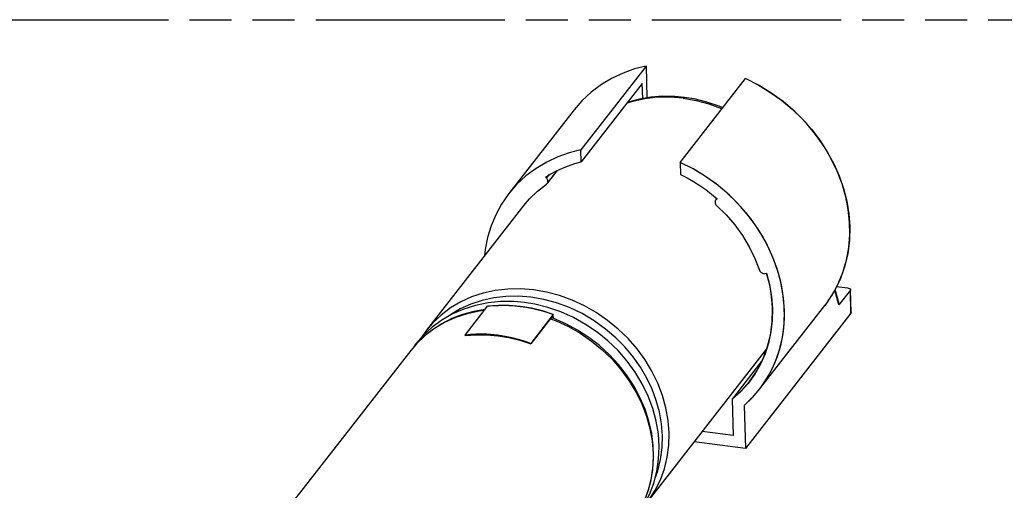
# Model space of a CAD drawing. Header units: millimetres. Extents: x 0 to 210, y 0 to 297.
# Tile 5 of 7: x 82 to 128, y 236 to 257. Entities that reach past the tile are written whole.
import ezdxf

# ---------------------------------------------------------------- set-up
doc = ezdxf.new("R2010")
doc.units = ezdxf.units.MM
doc.header["$LTSCALE"] = 19.36
doc.linetypes.add('PHANTOM', pattern=[0.8, 0.45, -0.05, 0.1, -0.05, 0.1, -0.05])
doc.layers.get('0').update_dxf_attribs({"linetype": 'CONTINUOUS'})
doc.layers.add('DEFAULT_3', color=7, linetype='PHANTOM')

msp = doc.modelspace()

# ---------------------------------------------------------------- linework, layer by layer
at = {"color": 6, "linetype": 'Continuous'}
for p, q in [((111.29111, 255.199251), (108.282348, 251.344515)), ((111.29111, 255.199251), (111.330447, 253.730667)), ((112.866972, 250.765772), (115.875734, 254.620508)), ((111.117989, 254.401054), (108.297275, 250.787239)), ((111.136839, 253.697342), (111.117989, 254.401054)), ((107.979925, 253.185242), (104.971163, 249.330507)), ((108.297275, 250.787239), (108.282348, 251.344515)), ((106.740384, 249.800171), (107.205618, 250.396215)), ((112.866972, 250.765772), (112.881899, 250.208495)), ((106.657256, 250.091185), (106.908648, 250.242321)), ((106.711014, 250.035991), (106.657256, 250.091185)), ((114.30924, 249.308102), (114.570462, 249.092255)), ((114.519306, 249.050306), (114.496887, 249.027324)), ((114.556216, 249.103374), (114.516503, 249.052494)), ((114.570462, 249.092255), (114.519306, 249.050306)), ((116.76518, 245.653616), (116.841437, 245.670834)), ((120.184609, 244.250309), (120.000235, 244.918696)), ((120.064523, 245.049367), (120.575174, 244.984905)), ((120.699465, 244.877953), (120.172712, 244.203093)), ((120.738278, 243.861119), (120.711033, 244.878263)), ((102.953144, 242.819386), (103.990648, 244.148605)), ((116.511834, 240.322592), (119.520596, 244.177328)), ((107.016803, 243.766596), (105.979299, 242.437377)), ((107.001839, 243.724317), (105.979897, 242.415036)), ((107.005423, 243.590512), (107.001839, 243.724317)), ((107.021666, 243.585047), (107.016803, 243.766596)), ((120.727485, 243.831888), (115.864184, 237.601173)), ((102.953743, 242.797045), (102.953144, 242.819386)), ((102.953743, 242.797045), (102.964352, 242.810638)), ((105.979897, 242.415036), (105.979299, 242.437377)), ((116.694985, 241.98745), (116.772305, 241.977689)), ((116.627823, 241.628215), (115.256732, 239.871615)), ((115.256732, 239.871615), (115.301684, 238.193444)), ((115.811079, 239.58376), (115.864184, 237.601173)), ((115.301684, 238.193444), (113.874271, 238.373635)), ((115.864184, 237.601173), (113.503899, 237.899125))]:
    msp.add_line(p, q, dxfattribs=at)
at = {"color": 9, "linetype": 'Continuous'}
for p, q in [((107.192208, 250.390083), (106.735025, 249.804354)), ((106.711014, 250.035991), (106.839714, 250.200877)), ((114.55902, 249.101186), (114.519306, 249.050306)), ((120.172712, 244.203093), (119.984267, 244.88624)), ((120.727485, 243.831888), (120.699465, 244.877953))]:
    msp.add_line(p, q, dxfattribs=at)
at = {"color": 7, "linetype": 'Continuous'}
for p, q in [((105.664865, 248.789048), (101.181746, 243.045393)), ((107.036311, 243.580119), (106.919868, 243.619299)), ((101.181766, 243.045377), (100.94919, 242.713857)), ((111.335235, 235.120714), (116.845845, 242.180727)), ((100.451888, 242.110307), (93.556091, 233.275631))]:
    msp.add_line(p, q, dxfattribs=at)
at = {"color": 2, "linetype": 'Continuous'}
for p, q in [((120.630191, 248.39157), (120.672588, 247.80744)), ((120.671266, 247.431175), (120.664629, 248.011644)), ((116.841437, 245.670834), (116.980974, 245.138589)), ((116.980974, 245.138589), (117.071418, 244.598711)), ((117.035553, 244.84657), (116.983419, 245.122107)), ((117.074965, 244.570993), (117.035553, 244.84657)), ((117.071418, 244.598711), (117.113343, 244.045785)), ((119.958785, 244.834447), (119.633101, 244.326847)), ((104.486389, 244.186216), (103.990648, 244.148605)), ((105.244248, 244.166088), (105.498867, 244.138993)), ((117.099183, 243.412143), (117.115336, 244.021944)), ((117.113343, 244.045785), (117.105027, 243.496054)), ((117.662505, 243.576439), (117.655867, 244.156908)), ((119.519362, 244.178373), (119.542656, 244.205889)), ((119.633101, 244.326847), (119.520596, 244.177328)), ((107.016803, 243.766596), (106.516526, 243.929787)), ((117.648477, 243.318396), (117.663827, 243.952704)), ((117.018001, 242.816809), (117.099183, 243.412143)), ((117.105027, 243.496054), (117.044472, 242.964738)), ((103.448885, 242.856997), (102.953144, 242.819386)), ((102.953743, 242.797045), (103.448584, 242.835)), ((105.478387, 242.600776), (104.973289, 242.724636)), ((116.872621, 242.242032), (117.018001, 242.816809)), ((117.044472, 242.964738), (116.933077, 242.449492)), ((105.478806, 242.578867), (105.979897, 242.415036)), ((105.979299, 242.437377), (105.479022, 242.600568)), ((116.664529, 241.69369), (116.872621, 242.242032)), ((116.933077, 242.449492), (116.771653, 241.952136)), ((116.771653, 241.952136), (116.559963, 241.475388)), ((116.559963, 241.475388), (116.295174, 241.018782)), ((116.395853, 241.177392), (116.664529, 241.69369)), ((116.295174, 241.018782), (115.985881, 240.593681)), ((116.054621, 240.679463), (116.395853, 241.177392)), ((115.688337, 240.261672), (116.054621, 240.679463)), ((116.190174, 239.945126), (116.533894, 240.351153)), ((115.256732, 239.871615), (115.688337, 240.261672)), ((115.811079, 239.58376), (116.2435, 240.005335)), ((115.811079, 239.58376), (116.190174, 239.945126))]:
    msp.add_line(p, q, dxfattribs=at)
at = {"color": 6, "linetype": 'Continuous'}
for points in [[(111.29111, 255.199251), (110.756206, 255.063835), (110.234699, 254.876259), (109.723115, 254.63692), (109.231873, 254.344633), (108.765951, 253.99448), (108.338207, 253.598053), (107.980639, 253.184686)], [(108.282348, 251.344515), (107.747444, 251.209099), (107.225937, 251.021523), (106.714353, 250.782184), (106.223111, 250.489897), (105.757189, 250.139744), (105.329445, 249.743317), (104.971877, 249.32995)], [(106.908648, 250.242321), (107.169373, 250.379642), (107.439953, 250.503369), (107.718824, 250.612838), (108.004424, 250.707388), (108.297275, 250.787239)], [(106.767133, 249.85649), (106.771872, 249.893735), (106.767614, 249.932274), (106.755615, 249.97011), (106.736858, 250.004362), (106.711014, 250.035991)], [(112.881899, 250.208495), (113.181029, 250.053916), (113.47365, 249.886374), (113.760297, 249.705515), (114.039364, 249.512403), (114.30924, 249.308102)], [(105.665539, 248.788521), (105.915674, 249.083759), (106.290551, 249.447035), (106.707989, 249.769715)], [(106.707989, 249.769715), (106.734919, 249.793598), (106.740394, 249.800163)], [(106.740394, 249.800163), (106.754543, 249.822228), (106.767133, 249.85649)], [(104.971877, 249.32995), (104.632046, 248.841495), (104.368026, 248.358784), (104.156754, 247.851477), (103.992966, 247.31324), (103.881338, 246.752895), (103.852983, 246.467719)], [(114.477421, 248.994039), (114.467626, 248.958584), (114.465799, 248.920675), (114.472941, 248.882095), (114.487661, 248.844771), (114.508771, 248.81154), (114.536665, 248.781457)], [(114.496887, 249.027324), (114.494581, 249.02431), (114.477421, 248.994039)], [(114.536665, 248.781457), (114.97428, 248.350839), (115.371228, 247.890131), (115.729772, 247.395926), (116.043124, 246.878444), (116.304497, 246.347903), (116.516154, 245.800898)], [(116.516154, 245.800898), (116.532802, 245.764841), (116.555531, 245.732381), (116.585096, 245.702659), (116.619232, 245.678251), (116.656807, 245.661776)], [(116.656807, 245.661776), (116.695171, 245.652239), (116.730917, 245.649504), (116.76518, 245.653616)], [(120.575174, 244.984905), (120.611241, 244.978328), (120.642637, 244.969038), (120.670115, 244.956743), (120.691412, 244.942321), (120.704094, 244.926174), (120.709432, 244.909433), (120.709647, 244.907163)], [(120.709647, 244.907163), (120.707947, 244.893517), (120.699465, 244.877953)], [(120.172712, 244.203093), (120.183346, 244.224244), (120.185898, 244.243792), (120.184765, 244.250321)], [(120.737666, 243.861098), (120.735967, 243.847452), (120.727485, 243.831888)]]:
    msp.add_lwpolyline(points, dxfattribs=at)
at = {"color": 2, "linetype": 'Continuous'}
for points in [[(117.040205, 253.973024), (116.466308, 254.323867), (115.875734, 254.620508)], [(116.44729, 254.332627), (116.997931, 254.000919), (117.523387, 253.627957), (118.019581, 253.216634), (118.482667, 252.770138), (118.909053, 252.291934), (119.295432, 251.785729), (119.638808, 251.255448), (119.936518, 250.705205), (120.186253, 250.139267), (120.386077, 249.562021), (120.53444, 248.977946), (120.630191, 248.39157)], [(120.664629, 248.011644), (120.602929, 248.59317), (120.487564, 249.184146), (120.31878, 249.774029), (120.098263, 250.35433), (119.82309, 250.927277), (119.491645, 251.494153), (119.101694, 252.049301), (118.643351, 252.595125), (118.137962, 253.108732), (117.60163, 253.566624), (117.040205, 253.973024)], [(117.655867, 244.156908), (117.594167, 244.738434), (117.478802, 245.32941), (117.310018, 245.919293), (117.089501, 246.499594), (116.814328, 247.072541), (116.482883, 247.639417), (116.092932, 248.194565), (115.634589, 248.740389), (115.129201, 249.253996), (114.592868, 249.711888), (114.031443, 250.118288), (113.457546, 250.469131), (112.866972, 250.765772)], [(117.663827, 243.952704), (117.621429, 244.536834), (117.525678, 245.12321), (117.377315, 245.707285), (117.177491, 246.284531), (116.927756, 246.850469), (116.630046, 247.400713), (116.28667, 247.930993), (115.900291, 248.437198), (115.473905, 248.915403), (115.010819, 249.361898), (114.514625, 249.773221), (113.989169, 250.146183), (113.438528, 250.477891)], [(120.672588, 247.80744), (120.657239, 247.173132), (120.577134, 246.552963), (120.433025, 245.952747), (120.226262, 245.378113), (119.958785, 244.834447)], [(119.676991, 244.400792), (119.854057, 244.657692), (120.123973, 245.151926), (120.346, 245.691202), (120.514906, 246.258774), (120.621791, 246.841528), (120.671266, 247.431175)], [(116.983419, 245.122107), (116.91867, 245.397047), (116.841437, 245.670834)], [(117.115336, 244.021944), (117.101578, 244.295932), (117.074965, 244.570993)], [(103.990648, 244.148605), (104.237311, 244.172505), (104.486389, 244.186216)], [(105.49888, 244.13851), (104.988043, 244.182963), (104.486389, 244.186216)], [(104.486436, 244.186219), (104.737592, 244.189721), (104.990343, 244.183007), (105.244248, 244.166088)], [(105.498867, 244.138993), (105.753757, 244.10177), (106.008476, 244.054482), (106.26258, 243.997213), (106.515629, 243.930062)], [(106.515891, 243.929995), (106.010793, 244.053856), (105.49888, 244.13851)], [(106.515629, 243.930062), (106.767182, 243.853145), (107.016803, 243.766596)], [(116.533894, 240.351153), (116.845295, 240.802956), (117.115211, 241.29719), (117.337238, 241.836467), (117.506145, 242.404038), (117.613029, 242.986792), (117.662505, 243.576439)], [(116.511834, 240.322592), (116.624339, 240.472111), (116.950023, 240.979711), (117.217501, 241.523377), (117.424263, 242.098011), (117.568372, 242.698227), (117.648477, 243.318396)], [(103.448932, 242.856999), (103.199807, 242.843286), (102.953144, 242.819386)], [(103.449475, 242.835049), (103.200368, 242.82116), (102.953743, 242.797045)], [(104.973289, 242.724636), (104.461376, 242.809291), (103.950539, 242.853744), (103.448885, 242.856997)], [(104.461363, 242.809774), (104.206744, 242.836869), (103.952839, 242.853788), (103.700088, 242.860502), (103.448932, 242.856999)], [(103.449214, 242.835048), (103.951068, 242.832025), (104.4619, 242.787648)], [(104.461942, 242.788131), (104.207304, 242.815209), (103.953384, 242.832071), (103.700627, 242.838688), (103.449475, 242.835049)], [(105.478125, 242.600843), (105.225076, 242.667994), (104.970972, 242.725263), (104.716253, 242.772551), (104.461363, 242.809774)], [(105.478758, 242.578881), (105.225706, 242.646169), (104.971589, 242.703537), (104.716853, 242.750886), (104.461942, 242.788131)], [(104.461956, 242.787643), (104.973924, 242.702904), (105.478806, 242.578867)], [(105.979897, 242.415036), (105.730302, 242.501792), (105.478806, 242.578867)], [(105.979299, 242.437377), (105.729678, 242.523926), (105.479022, 242.600568)], [(115.985881, 240.593681), (115.64069, 240.212693), (115.256732, 239.871615)]]:
    msp.add_lwpolyline(points, dxfattribs=at)
at = {"color": 9, "linetype": 'Continuous'}
for points in [[(112.995414, 253.720945), (112.399227, 253.768335), (111.810279, 253.75934), (111.234244, 253.694046), (110.676667, 253.573083), (110.400989, 253.482454)], [(112.995414, 253.720945), (113.020802, 253.746343), (113.04565, 253.757064), (113.055086, 253.757083)], [(112.995414, 253.72096), (113.5931, 253.61764), (114.186529, 253.459387), (114.769985, 253.247724), (114.795133, 253.236075)], [(106.10898, 244.898267), (105.512792, 244.945657), (104.923843, 244.936662), (104.347805, 244.871368), (103.790227, 244.750404), (103.256478, 244.574935), (102.751698, 244.346651), (102.280749, 244.06775), (101.848166, 243.740918), (101.458115, 243.369303), (101.187905, 243.0533)], [(111.341172, 235.128304), (111.414725, 235.22512), (111.708888, 235.675168), (111.95062, 236.15811), (112.137591, 236.669296), (112.268002, 237.203802), (112.340596, 237.75648), (112.354674, 238.32201), (112.310101, 238.894943), (112.207306, 239.469762), (112.047279, 240.040932), (111.831561, 240.602951), (111.562229, 241.150408), (111.241878, 241.678029), (110.873592, 242.180734), (110.460918, 242.653681), (110.007832, 243.092316), (109.518695, 243.492414), (108.998218, 243.850122), (108.451415, 244.161996), (107.883552, 244.425031), (107.300096, 244.636694), (106.706667, 244.794947), (106.10898, 244.898267)], [(105.988157, 244.560199), (105.410159, 244.606143), (104.83918, 244.597423), (104.280718, 244.534121), (103.740152, 244.416848), (103.222688, 244.246732), (102.73331, 244.025413), (102.27673, 243.755022), (102.169948, 243.674344)], [(111.707389, 236.24045), (111.830877, 236.576063), (111.958318, 237.095673), (112.029725, 237.637584), (112.043167, 238.189294), (111.999942, 238.740977), (111.903094, 239.285407), (111.758845, 239.80948), (111.567116, 240.323744), (111.322735, 240.838007), (111.029242, 241.339338), (110.690381, 241.819772), (110.30829, 242.275478), (109.890255, 242.697966), (109.427639, 243.094285), (108.903173, 243.471073), (108.339713, 243.804161), (107.75909, 244.079904), (107.167027, 244.298226), (106.57515, 244.457808), (105.988152, 244.560169)], [(103.835647, 243.950022), (103.608589, 243.924285), (103.051012, 243.803321), (102.517264, 243.627852), (102.012486, 243.399569), (101.541538, 243.120669), (101.108955, 242.793838), (100.718905, 242.422224), (100.451888, 242.110307)], [(106.883426, 243.572611), (107.14433, 243.477962), (107.712194, 243.214927), (108.258997, 242.903054), (108.779473, 242.545346), (109.26861, 242.145247), (109.721697, 241.706613), (110.13437, 241.233665), (110.502656, 240.73096), (110.823007, 240.203339), (111.092339, 239.655882), (111.308057, 239.093863), (111.468084, 238.522693), (111.57088, 237.947874), (111.615453, 237.374941), (111.601374, 236.809412), (111.52878, 236.256733), (111.39837, 235.722227), (111.211398, 235.211041), (110.969667, 234.728099), (110.675503, 234.278051), (110.605504, 234.185794)]]:
    msp.add_lwpolyline(points, dxfattribs=at)
at = {"color": 7, "linetype": 'Continuous'}
for points in [[(113.055086, 253.757083), (112.617108, 253.797349), (112.060299, 253.804625), (111.513519, 253.762179), (110.981074, 253.67053), (110.46722, 253.530544), (110.426381, 253.514986)], [(114.82778, 253.277901), (114.660473, 253.350455), (114.086698, 253.54337), (113.504728, 253.684528), (113.055089, 253.757082)], [(104.011484, 244.302025), (103.439397, 244.186842), (102.890984, 244.015419), (102.371302, 243.789539), (101.885232, 243.51146), (101.437331, 243.183859)], [(103.865797, 243.988649), (103.354861, 243.900645), (102.841131, 243.760641), (102.350122, 243.573549), (101.885803, 243.340954), (101.452004, 243.064825)], [(105.692416, 244.315891), (105.205967, 244.358757), (104.60207, 244.359636), (104.011484, 244.302025)], [(107.367329, 243.881952), (106.771472, 244.088227), (106.165889, 244.2386), (105.692416, 244.315891)], [(111.150625, 235.069725), (111.353187, 235.562812), (111.502688, 236.079148), (111.597852, 236.614387), (111.637753, 237.164246), (111.621812, 237.723461), (111.55004, 238.286942), (111.423005, 238.849398), (111.241826, 239.405592), (111.00814, 239.950373), (110.72409, 240.478689), (110.392275, 240.985686), (110.015741, 241.466693), (109.59795, 241.917276), (109.142745, 242.333284), (108.654336, 242.710864), (108.137242, 243.046522), (107.596236, 243.337166), (107.036311, 243.580119)], [(111.189077, 234.993527), (111.44471, 235.482845), (111.644555, 236.000998), (111.786909, 236.54349), (111.870368, 237.10588), (111.893757, 237.682342), (111.856585, 238.267419), (111.759023, 238.854913), (111.601973, 239.438754), (111.386967, 240.01307), (111.116187, 240.572018), (110.792313, 241.110099), (110.418579, 241.621965), (109.998699, 242.102541), (109.536851, 242.547052), (109.037649, 242.951056), (108.506083, 243.310519), (107.947452, 243.621853), (107.367329, 243.881952)], [(101.437331, 243.183859), (101.031904, 242.809877), (100.672882, 242.393102), (100.598487, 242.283446)], [(101.452004, 243.064825), (101.05232, 242.747493), (100.690145, 242.3917), (100.451888, 242.110307)]]:
    msp.add_lwpolyline(points, dxfattribs=at)
at = {"layer": 'DEFAULT_3', "color": 7, "linetype": 'PHANTOM'}
msp.add_line((49.609248, 257.330336), (149.609248, 257.330336), dxfattribs=at)

doc.saveas('drawing.dxf')
